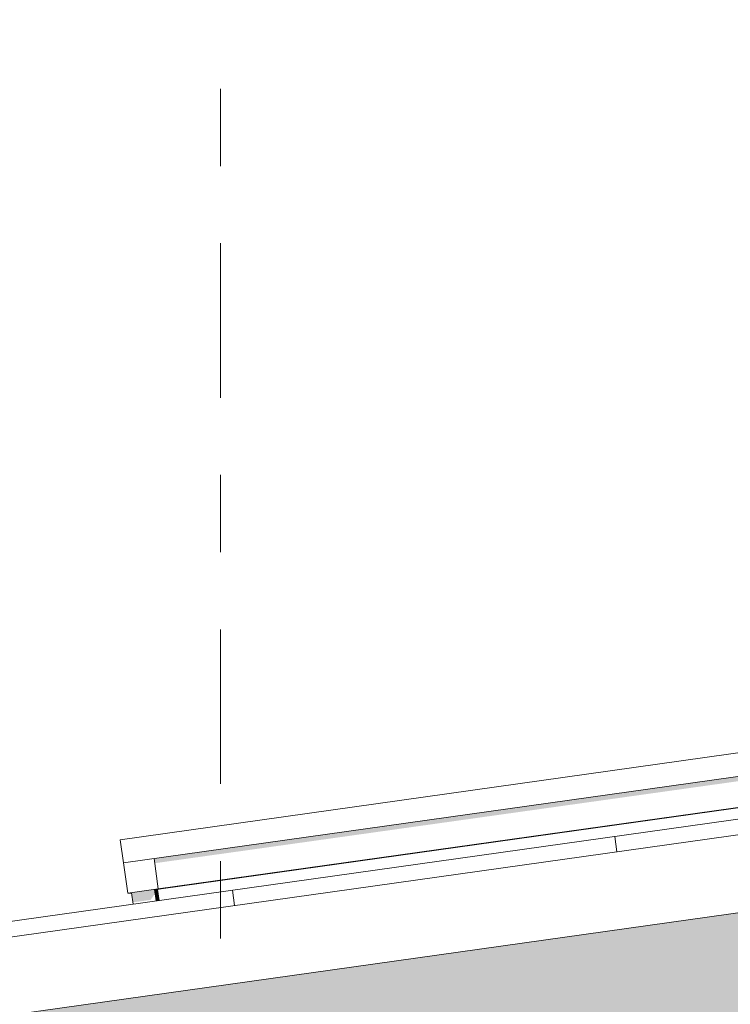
# Model space of a CAD drawing. Header units: metres. Extents: x -52 to 321, y -8 to 26.
# Tile 183 of 256: x 297.166 to 298.086, y 6.012 to 7.287. Entities that reach past the tile are written whole.
import ezdxf
from ezdxf.enums import TextEntityAlignment as Align

# ---------------------------------------------------------------- set-up
doc = ezdxf.new("R2010")
doc.units = ezdxf.units.M
doc.header["$MEASUREMENT"] = 0
doc.linetypes.add('Raster', pattern=[0.4, 0.2, -0.1, 0, -0.1])
for name, color, linetype in [('30 Dachaufbau', 7, 'Continuous'), ('50 Sanitäreinrichtung', 7, 'Continuous'), ('70 PV-Anlage', 7, 'Continuous'), ('90 Achsraster', 7, 'Continuous'), ('94 Genehmigungsplanung Bemaßung', 7, 'Continuous')]:
    doc.layers.add(name, color=color, linetype=linetype)
doc.styles.add('ERSTELLTER_STIL_1', font='arial.ttf')
doc.styles.add('ERSTELLTER_STIL_2', font='arial.ttf')
doc.dimstyles.new('ERSTELLTER_STIL__1', dxfattribs={"dimtxt": 0.25, "dimasz": 0.19, "dimexe": 0.18, "dimexo": 0.1, "dimgap": 0, "dimtad": 1, "dimtih": 1, "dimtoh": 1, "dimzin": 0, "dimdsep": 46, "dimtxsty": 'ERSTELLTER_STIL_2', "dimblk": 'ARROWHEAD_6', "dimblk1": 'ARROWHEAD_6', "dimblk2": 'ARROWHEAD_6', "dimcen": 0.09, "dimclrd": 7, "dimclre": 7, "dimclrt": 7, "dimazin": 0, "dimtfac": 1, "dimtdec": 4, "dimtmove": 0, "dimatfit": 3, "dimfxl": 1, "dimtolj": 1, "dimtzin": 0, "dimarcsym": 0})

# ---------------------------------------------------------------- blocks, each defined once
blk = doc.blocks.new('*X31', base_point=(33626.1154, -0.0027))
at = {"layer": '30 Dachaufbau', "color": 7, "linetype": 'Continuous', "lineweight": 13}
for p, q in [((297.9394, 6.2095), (297.9366, 6.2293)), ((297.9394, 6.2095), (297.9366, 6.2293)), ((297.4442, 6.1399), (297.4415, 6.1597)), ((297.4442, 6.1399), (297.4415, 6.1597))]:
    blk.add_line(p, q, dxfattribs=at)
blk = doc.blocks.new('Standard-Rastermarker[14]_2', base_point=(297.4261, 9.9973))
at = {"layer": '90 Achsraster', "color": 14, "linetype": 'Raster', "lineweight": 18, "true_color": 0xa80000}
blk.add_line((297.4261, 8.9973), (297.4261, -1.0027), dxfattribs=at)
at = {"layer": '90 Achsraster', "color": 14, "lineweight": 18, "true_color": 0xa80000, "style": 'ERSTELLTER_STIL_1'}
for tag, p in [('AC_MarkerText_1_0', (297.4261, 10.4973)), ('AC_MarkerText_1_1', (297.4261, -2.2027))]:
    blk.add_attdef(tag, text='', height=0.3, rotation=360, dxfattribs=at).set_placement(p, align=Align.TOP_CENTER)
blk = doc.blocks.new('*D46', base_point=(33626.1154, -0.0027))
at = {"layer": '94 Genehmigungsplanung Bemaßung', "color": 7, "linetype": 'Continuous', "lineweight": 13}
for p, q in [((297.0173, 8.775), (297.0173, 9.15)), ((297.4261, 8.775), (297.4261, 9.15)), ((297.1173, 9.0625), (296.9173, 8.8625)), ((297.5261, 9.0625), (297.3261, 8.8625)), ((296.8673, 8.9625), (297.0173, 8.9625)), ((297.0173, 8.9625), (297.4261, 8.9625))]:
    blk.add_line(p, q, dxfattribs=at)
at = {"layer": '94 Genehmigungsplanung Bemaßung', "color": 7, "lineweight": 13, "insert": (296.536, 9.0125), "char_height": 0.25, "attachment_point": 7, "style": 'ERSTELLTER_STIL_2'}
blk.add_mtext('\\A1;{\\pql;\\fArial|b0|i0|c0|p0;\\W1.000000;41}', dxfattribs=at)
blk = doc.blocks.new('ARROWHEAD_6')
at = {"color": 0, "linetype": 'Continuous', "lineweight": 0}
for p, q in [((-0.5, -0.5), (0.5, 0.5)), ((0, 0), (-1, 0))]:
    blk.add_line(p, q, dxfattribs=at)
blk = doc.blocks.new('*D55', base_point=(33626.1154, -0.0027))
at = {"layer": '94 Genehmigungsplanung Bemaßung', "color": 7, "linetype": 'Continuous', "lineweight": 13}
for p, q in [((297.0161, 9.1905), (297.0161, 9.5655)), ((312.8361, 9.1905), (312.8361, 9.5655)), ((297.1161, 9.478), (296.9161, 9.278)), ((312.7361, 9.278), (312.9361, 9.478)), ((296.8661, 9.378), (297.0161, 9.378)), ((297.0161, 9.378), (312.8361, 9.378)), ((312.8361, 9.378), (312.9861, 9.378))]:
    blk.add_line(p, q, dxfattribs=at)
at = {"layer": '94 Genehmigungsplanung Bemaßung', "color": 7, "lineweight": 13, "insert": (304.4971, 9.428), "char_height": 0.25, "attachment_point": 7, "style": 'ERSTELLTER_STIL_2'}
blk.add_mtext('\\A1;{\\pql;\\fArial|b0|i0|c0|p0;\\W1.000000;15,82}', dxfattribs=at)

msp = doc.modelspace()

# ---------------------------------------------------------------- hatches: boundary and pattern name
at = {"layer": '50 Sanitäreinrichtung', "linetype": 'Continuous', "lineweight": 0, "true_color": 0x000000}
msp.add_hatch(color=18, dxfattribs=at).paths.add_polyline_path([(297.1911, 5.4556), (299.1611, 5.7325), (299.1611, 6.2802), (297.1911, 6.0033)])
at = {"layer": '70 PV-Anlage', "linetype": 'Continuous', "lineweight": 0, "true_color": 0x000000}
for points in [[(297.3401, 6.2009), (297.341, 6.1946), (298.8799, 6.4109), (298.8846, 6.3775), (298.8905, 6.3784), (298.8849, 6.418)], [(297.3457, 6.1613), (297.3457, 6.1613), (298.8906, 6.3784), (298.8905, 6.3784)], [(297.3459, 6.1613), (297.3459, 6.1613), (298.8907, 6.3784), (298.8906, 6.3784)], [(297.346, 6.1613), (297.346, 6.1613), (298.8908, 6.3784), (298.8907, 6.3784), (298.7968, 6.3652)], [(298.8908, 6.3784), (297.3461, 6.1613), (297.3461, 6.1613), (298.8909, 6.3784)], [(297.3462, 6.1613), (297.3462, 6.1613), (298.891, 6.3784), (298.8909, 6.3784), (298.7968, 6.3652)], [(298.891, 6.3784), (297.3463, 6.1613), (297.3463, 6.1613), (298.8911, 6.3784)], [(298.8911, 6.3784), (297.3464, 6.1613), (297.3464, 6.1613), (298.8912, 6.3784)], [(297.3465, 6.1613), (297.3465, 6.1613), (298.8913, 6.3784), (298.8912, 6.3784), (298.7968, 6.3651)], [(297.3466, 6.1613), (297.3466, 6.1613), (298.8914, 6.3784), (298.8913, 6.3784)], [(298.8914, 6.3784), (297.3467, 6.1613), (297.3467, 6.1613), (298.8915, 6.3784)], [(298.8915, 6.3784), (297.3468, 6.1613), (297.3468, 6.1613), (298.8916, 6.3784)], [(298.8916, 6.3784), (297.3469, 6.1613), (297.3469, 6.1613), (298.8918, 6.3784)], [(297.347, 6.1613), (297.347, 6.1613), (298.8919, 6.3784), (298.8918, 6.3784), (298.7968, 6.365)], [(297.3472, 6.1613), (297.3472, 6.1613), (298.892, 6.3784), (298.8919, 6.3784)], [(298.892, 6.3784), (297.3473, 6.1613), (297.3473, 6.1613), (298.8921, 6.3784)], [(298.8921, 6.3784), (297.3474, 6.1613), (297.3474, 6.1613), (298.8922, 6.3784)], [(297.3475, 6.1613), (297.3475, 6.1613), (298.8923, 6.3784), (298.8922, 6.3784), (298.7968, 6.365)], [(297.3476, 6.1613), (297.3476, 6.1613), (298.8924, 6.3784), (298.8923, 6.3784), (298.7968, 6.365)], [(297.3477, 6.1613), (297.3477, 6.1613), (298.8925, 6.3784), (298.8924, 6.3784)], [(298.8925, 6.3784), (297.3478, 6.1613), (297.3478, 6.1613), (298.8926, 6.3784)], [(297.3479, 6.1613), (297.3479, 6.1613), (298.8927, 6.3784), (298.8926, 6.3784)], [(297.348, 6.1613), (297.348, 6.1613), (298.8928, 6.3784), (298.8927, 6.3784), (298.7968, 6.3649)], [(297.3481, 6.1613), (297.3481, 6.1613), (298.893, 6.3784), (298.8928, 6.3784)], [(297.3482, 6.1613), (297.3482, 6.1613), (298.8931, 6.3784), (298.893, 6.3784), (298.7968, 6.3649)], [(297.3483, 6.1613), (297.3483, 6.1613), (298.8932, 6.3784), (298.8931, 6.3784), (298.7968, 6.3648)], [(298.8932, 6.3784), (297.3485, 6.1613), (297.3485, 6.1613), (298.8933, 6.3784)], [(298.8933, 6.3784), (297.3486, 6.1613), (297.3486, 6.1613), (298.8934, 6.3784)], [(297.3487, 6.1613), (297.3487, 6.1613), (298.8935, 6.3784), (298.8934, 6.3784)], [(297.3488, 6.1613), (297.3488, 6.1613), (298.8936, 6.3784), (298.8935, 6.3784), (298.7968, 6.3648)], [(297.3489, 6.1613), (297.3489, 6.1613), (298.8937, 6.3784), (298.8936, 6.3784), (298.7968, 6.3648)], [(298.8937, 6.3784), (297.349, 6.1613), (297.349, 6.1613), (298.8938, 6.3784)], [(298.8938, 6.3784), (297.3491, 6.1613), (297.3491, 6.1613), (298.8939, 6.3784)], [(297.3492, 6.1613), (297.3492, 6.1613), (298.894, 6.3784), (298.8939, 6.3784)], [(297.3493, 6.1613), (297.3493, 6.1613), (298.8941, 6.3784), (298.894, 6.3784), (298.7968, 6.3647)], [(297.3494, 6.1613), (297.3494, 6.1613), (298.8943, 6.3784), (298.8941, 6.3784)], [(297.311, 6.1564), (297.3127, 6.1439), (297.3356, 6.1471), (297.3406, 6.1542), (297.3416, 6.1543), (297.3407, 6.1606)], [(297.3456, 6.1613), (297.3407, 6.1606), (297.3407, 6.1606), (297.3457, 6.1613)], [(297.3407, 6.1606), (297.3428, 6.1458), (297.3429, 6.1458), (297.3408, 6.1606)], [(297.3408, 6.1606), (297.3408, 6.1606), (297.3459, 6.1613), (297.3458, 6.1613)], [(297.3408, 6.1606), (297.3429, 6.1458), (297.343, 6.1458), (297.3409, 6.1606)], [(297.3409, 6.1606), (297.3409, 6.1606), (297.346, 6.1613), (297.3459, 6.1613)], [(297.3409, 6.1606), (297.343, 6.1458), (297.3431, 6.1459), (297.341, 6.1606)], [(297.341, 6.1606), (297.341, 6.1606), (297.3461, 6.1613), (297.346, 6.1613)], [(297.341, 6.1606), (297.3431, 6.1459), (297.3432, 6.1459), (297.3411, 6.1606)], [(297.3411, 6.1606), (297.3411, 6.1606), (297.3462, 6.1613), (297.3461, 6.1613)], [(297.3411, 6.1606), (297.3432, 6.1459), (297.3433, 6.1459), (297.3412, 6.1606)], [(297.3412, 6.1606), (297.3412, 6.1606), (297.3463, 6.1613), (297.3462, 6.1613)], [(297.3412, 6.1606), (297.3433, 6.1459), (297.3434, 6.1459), (297.3413, 6.1606)], [(297.3413, 6.1606), (297.3413, 6.1606), (297.3464, 6.1613), (297.3463, 6.1613)], [(297.3413, 6.1606), (297.3434, 6.1459), (297.3435, 6.1459), (297.3414, 6.1606)], [(297.3415, 6.1606), (297.3415, 6.1606), (297.3465, 6.1613), (297.3464, 6.1613)], [(297.3415, 6.1606), (297.3435, 6.1459), (297.3436, 6.1459), (297.3416, 6.1606)], [(297.3416, 6.1606), (297.3416, 6.1606), (297.3466, 6.1613), (297.3465, 6.1613)], [(297.3416, 6.1606), (297.3436, 6.1459), (297.3437, 6.146), (297.3417, 6.1606)], [(297.3417, 6.1606), (297.3417, 6.1606), (297.3467, 6.1613), (297.3466, 6.1613)], [(297.3417, 6.1606), (297.3437, 6.146), (297.3438, 6.146), (297.3418, 6.1606)], [(297.3418, 6.1606), (297.3418, 6.1606), (297.3468, 6.1613), (297.3467, 6.1613)], [(297.3418, 6.1606), (297.3438, 6.146), (297.3439, 6.146), (297.3419, 6.1606)], [(297.3419, 6.1606), (297.3419, 6.1606), (297.3469, 6.1613), (297.3468, 6.1613)], [(297.3419, 6.1606), (297.3439, 6.146), (297.344, 6.146), (297.342, 6.1606)], [(297.342, 6.1606), (297.342, 6.1606), (297.347, 6.1613), (297.3469, 6.1613)], [(297.342, 6.1606), (297.344, 6.146), (297.3441, 6.146), (297.3421, 6.1606)], [(297.3421, 6.1606), (297.3421, 6.1606), (297.3472, 6.1613), (297.3471, 6.1613)], [(297.3421, 6.1606), (297.3442, 6.146), (297.3442, 6.146), (297.3422, 6.1606)], [(297.3422, 6.1606), (297.3422, 6.1606), (297.3473, 6.1613), (297.3472, 6.1613)], [(297.3422, 6.1606), (297.3443, 6.146), (297.3444, 6.146), (297.3423, 6.1606)], [(297.3423, 6.1606), (297.3423, 6.1606), (297.3474, 6.1613), (297.3473, 6.1613)], [(297.3423, 6.1606), (297.3444, 6.146), (297.3445, 6.1461), (297.3424, 6.1606)], [(297.3424, 6.1606), (297.3424, 6.1606), (297.3475, 6.1613), (297.3474, 6.1613)], [(297.3424, 6.1606), (297.3445, 6.1461), (297.3446, 6.1461), (297.3425, 6.1606)], [(297.3425, 6.1606), (297.3425, 6.1606), (297.3476, 6.1613), (297.3475, 6.1613)], [(297.3425, 6.1606), (297.3446, 6.1461), (297.3447, 6.1461), (297.3426, 6.1606)], [(297.3426, 6.1606), (297.3426, 6.1606), (297.3477, 6.1613), (297.3476, 6.1613)], [(297.3426, 6.1606), (297.3447, 6.1461), (297.3448, 6.1461), (297.3427, 6.1606)], [(297.3428, 6.1606), (297.3428, 6.1606), (297.3478, 6.1613), (297.3477, 6.1613)], [(297.3428, 6.1606), (297.3448, 6.1461), (297.3449, 6.1461), (297.3429, 6.1606)], [(297.3429, 6.1606), (297.3429, 6.1606), (297.3479, 6.1613), (297.3478, 6.1613)], [(297.3429, 6.1606), (297.3449, 6.1461), (297.345, 6.1461), (297.343, 6.1606)], [(297.343, 6.1606), (297.343, 6.1606), (297.348, 6.1613), (297.3479, 6.1613)], [(297.343, 6.1606), (297.345, 6.1461), (297.3451, 6.1461), (297.3431, 6.1606)], [(297.3431, 6.1606), (297.3431, 6.1606), (297.3481, 6.1613), (297.348, 6.1613)], [(297.3431, 6.1606), (297.3451, 6.1461), (297.3452, 6.1462), (297.3432, 6.1606)], [(297.3432, 6.1606), (297.3432, 6.1606), (297.3482, 6.1613), (297.3481, 6.1613)], [(297.3432, 6.1606), (297.3452, 6.1462), (297.3453, 6.1462), (297.3433, 6.1606)], [(297.3433, 6.1606), (297.3433, 6.1606), (297.3484, 6.1613), (297.3482, 6.1613)], [(297.3433, 6.1606), (297.3453, 6.1462), (297.3454, 6.1462), (297.3434, 6.1606)], [(297.3434, 6.1606), (297.3434, 6.1606), (297.3485, 6.1613), (297.3484, 6.1613)], [(297.3434, 6.1606), (297.3454, 6.1462), (297.3455, 6.1462), (297.3435, 6.1606)], [(297.3435, 6.1606), (297.3435, 6.1606), (297.3486, 6.1613), (297.3485, 6.1613)], [(297.3435, 6.1606), (297.3455, 6.1462), (297.3456, 6.1462), (297.3436, 6.1606)], [(297.3436, 6.1606), (297.3436, 6.1606), (297.3487, 6.1613), (297.3486, 6.1613)], [(297.3436, 6.1606), (297.3456, 6.1462), (297.3457, 6.1462), (297.3437, 6.1606)], [(297.3437, 6.1606), (297.3437, 6.1606), (297.3488, 6.1613), (297.3487, 6.1613)], [(297.3437, 6.1606), (297.3457, 6.1462), (297.3458, 6.1463), (297.3438, 6.1606)], [(297.3438, 6.1606), (297.3438, 6.1606), (297.3489, 6.1613), (297.3488, 6.1613)], [(297.3438, 6.1606), (297.3459, 6.1463), (297.346, 6.1463), (297.3439, 6.1606)], [(297.3489, 6.1613), (297.3439, 6.1606), (297.344, 6.1606), (297.349, 6.1613)], [(297.344, 6.1606), (297.346, 6.1463), (297.3461, 6.1463), (297.344, 6.1606)], [(297.3441, 6.1606), (297.3441, 6.1606), (297.3491, 6.1613), (297.349, 6.1613)], [(297.3441, 6.1606), (297.3461, 6.1463), (297.3462, 6.1463), (297.3442, 6.1606)], [(297.3442, 6.1606), (297.3442, 6.1606), (297.3492, 6.1613), (297.3491, 6.1613)], [(297.3442, 6.1606), (297.3462, 6.1463), (297.3463, 6.1463), (297.3443, 6.1606)], [(297.3443, 6.1606), (297.3443, 6.1606), (297.3493, 6.1613), (297.3492, 6.1613)], [(297.3443, 6.1606), (297.3463, 6.1463), (297.3464, 6.1463), (297.3444, 6.1606)], [(297.3444, 6.1606), (297.3444, 6.1606), (297.3494, 6.1613), (297.3493, 6.1613)], [(297.3444, 6.1606), (297.3464, 6.1463), (297.3465, 6.1463), (297.3445, 6.1606)], [(297.3456, 6.1613), (297.3457, 6.1613), (297.3457, 6.1613)], [(297.3458, 6.1613), (297.3459, 6.1613), (297.3459, 6.1613)], [(297.3459, 6.1613), (297.346, 6.1613), (297.346, 6.1613), (297.3459, 6.1613)], [(297.346, 6.1613), (297.3461, 6.1613), (297.3461, 6.1613)], [(297.3461, 6.1613), (297.3462, 6.1613), (297.3462, 6.1613), (297.3462, 6.1613)], [(297.3462, 6.1613), (297.3463, 6.1613), (297.3463, 6.1613)], [(297.3463, 6.1613), (297.3464, 6.1613), (297.3464, 6.1613)], [(297.3464, 6.1613), (297.3465, 6.1613), (297.3465, 6.1613)], [(297.3465, 6.1613), (297.3466, 6.1613), (297.3466, 6.1613)], [(297.3466, 6.1613), (297.3467, 6.1613), (297.3467, 6.1613)], [(297.3467, 6.1613), (297.3468, 6.1613), (297.3468, 6.1613)], [(297.3468, 6.1613), (297.3469, 6.1613), (297.3469, 6.1613)], [(297.347, 6.1613), (297.3469, 6.1613), (297.347, 6.1613)], [(297.3471, 6.1613), (297.3472, 6.1613), (297.3472, 6.1613)], [(297.3472, 6.1613), (297.3473, 6.1613), (297.3473, 6.1613)], [(297.3473, 6.1613), (297.3474, 6.1613), (297.3474, 6.1613)], [(297.3474, 6.1613), (297.3475, 6.1613), (297.3475, 6.1613)], [(297.3475, 6.1613), (297.3476, 6.1613), (297.3476, 6.1613)], [(297.3476, 6.1613), (297.3477, 6.1613), (297.3477, 6.1613)], [(297.3477, 6.1613), (297.3478, 6.1613), (297.3478, 6.1613)], [(297.3478, 6.1613), (297.3479, 6.1613), (297.3479, 6.1613)], [(297.3479, 6.1613), (297.348, 6.1613), (297.348, 6.1613)], [(297.348, 6.1613), (297.3481, 6.1613), (297.3481, 6.1613)], [(297.3481, 6.1613), (297.3482, 6.1613), (297.3482, 6.1613)], [(297.3482, 6.1613), (297.3483, 6.1613), (297.3483, 6.1613)], [(297.3484, 6.1613), (297.3485, 6.1613), (297.3485, 6.1613)], [(297.3485, 6.1613), (297.3486, 6.1613), (297.3486, 6.1613)], [(297.3486, 6.1613), (297.3487, 6.1613), (297.3487, 6.1613)], [(297.3487, 6.1613), (297.3488, 6.1613), (297.3488, 6.1613)], [(297.3488, 6.1613), (297.3489, 6.1613), (297.3489, 6.1613)], [(297.3489, 6.1613), (297.349, 6.1613), (297.349, 6.1613)], [(297.349, 6.1613), (297.3491, 6.1613), (297.3491, 6.1613)], [(297.3491, 6.1613), (297.3492, 6.1613), (297.3492, 6.1613)], [(297.3492, 6.1613), (297.3493, 6.1613), (297.3493, 6.1613)], [(297.3493, 6.1613), (297.3494, 6.1613), (297.3494, 6.1613)], [(297.306, 6.1557), (297.3061, 6.1557), (297.311, 6.1564), (297.311, 6.1564)], [(297.3061, 6.1557), (297.3062, 6.1557), (297.311, 6.1564), (297.311, 6.1564)], [(297.3062, 6.1557), (297.3064, 6.1557), (297.311, 6.1563), (297.311, 6.1564)], [(297.3064, 6.1557), (297.3065, 6.1557), (297.311, 6.1563), (297.311, 6.1563)], [(297.3065, 6.1557), (297.3066, 6.1557), (297.311, 6.1563), (297.311, 6.1563)], [(297.3066, 6.1557), (297.3067, 6.1557), (297.311, 6.1563), (297.311, 6.1563)], [(297.3067, 6.1557), (297.3068, 6.1557), (297.311, 6.1563), (297.311, 6.1563)], [(297.3068, 6.1557), (297.3069, 6.1557), (297.311, 6.1563), (297.311, 6.1563)], [(297.3069, 6.1557), (297.307, 6.1557), (297.311, 6.1563), (297.311, 6.1563)], [(297.307, 6.1557), (297.3071, 6.1557), (297.311, 6.1562), (297.311, 6.1563)], [(297.3071, 6.1557), (297.3072, 6.1557), (297.311, 6.1562), (297.311, 6.1562)], [(297.3072, 6.1557), (297.3073, 6.1557), (297.311, 6.1562), (297.311, 6.1562)], [(297.311, 6.1562), (297.3073, 6.1557), (297.3074, 6.1557), (297.311, 6.1562)], [(297.3074, 6.1557), (297.3076, 6.1557), (297.311, 6.1562), (297.311, 6.1562)], [(297.3076, 6.1557), (297.3077, 6.1557), (297.311, 6.1562), (297.311, 6.1562)], [(297.3077, 6.1557), (297.3078, 6.1557), (297.311, 6.1562), (297.311, 6.1562)], [(297.3078, 6.1557), (297.3079, 6.1557), (297.311, 6.1561), (297.311, 6.1562)], [(297.311, 6.1561), (297.3079, 6.1557), (297.308, 6.1557), (297.311, 6.1561)], [(297.308, 6.1557), (297.3081, 6.1557), (297.311, 6.1561), (297.311, 6.1561)], [(297.3081, 6.1557), (297.3082, 6.1557), (297.311, 6.1561), (297.311, 6.1561)], [(297.3082, 6.1557), (297.3083, 6.1557), (297.311, 6.1561), (297.311, 6.1561)], [(297.3083, 6.1557), (297.3084, 6.1557), (297.311, 6.1561), (297.311, 6.1561)], [(297.3084, 6.1557), (297.3085, 6.1557), (297.311, 6.1561), (297.311, 6.1561)], [(297.311, 6.1561), (297.3085, 6.1557), (297.3086, 6.1557), (297.311, 6.156)], [(297.3086, 6.1557), (297.3087, 6.1557), (297.311, 6.156), (297.311, 6.156)], [(297.3087, 6.1557), (297.3089, 6.1557), (297.311, 6.156), (297.311, 6.156)], [(297.3089, 6.1557), (297.309, 6.1557), (297.311, 6.156), (297.311, 6.156)], [(297.309, 6.1557), (297.3091, 6.1557), (297.311, 6.156), (297.311, 6.156)], [(297.3091, 6.1557), (297.3092, 6.1557), (297.311, 6.156), (297.311, 6.156)], [(297.3092, 6.1557), (297.3093, 6.1557), (297.311, 6.1559), (297.311, 6.156)], [(297.3093, 6.1557), (297.3094, 6.1557), (297.311, 6.1559), (297.311, 6.1559)], [(297.3094, 6.1557), (297.3095, 6.1557), (297.3111, 6.1559), (297.311, 6.1559)], [(297.3095, 6.1557), (297.3096, 6.1557), (297.3111, 6.1559), (297.3111, 6.1559)], [(297.3096, 6.1557), (297.3097, 6.1557), (297.3111, 6.1559), (297.3111, 6.1559)], [(297.3097, 6.1557), (297.3098, 6.1557), (297.3111, 6.1559), (297.3111, 6.1559)]]:
    msp.add_hatch(color=18, dxfattribs=at).paths.add_polyline_path(points)

# ---------------------------------------------------------------- linework, layer by layer
at = {"layer": '30 Dachaufbau', "color": 7, "linetype": 'Continuous', "lineweight": 13}
for p, q in [((296.4512, 6.0205), (304.9261, 7.2116)), ((304.9261, 7.1914), (296.454, 6.0007)), ((304.9261, 7.0904), (296.4679, 5.9017))]:
    msp.add_line(p, q, dxfattribs=at)
at = {"layer": '70 PV-Anlage', "color": 7, "linetype": 'Continuous', "lineweight": 13}
for p, q in [((298.9961, 6.4639), (297.2963, 6.225)), ((299.0003, 6.4342), (297.3005, 6.1953)), ((298.8905, 6.3784), (297.3456, 6.1613)), ((298.8906, 6.3784), (297.3457, 6.1613)), ((298.8907, 6.3784), (297.3459, 6.1613)), ((298.8908, 6.3784), (297.346, 6.1613)), ((298.8909, 6.3784), (297.3461, 6.1613)), ((298.891, 6.3784), (297.3462, 6.1613)), ((298.8911, 6.3784), (297.3463, 6.1613)), ((298.8912, 6.3784), (297.3464, 6.1613)), ((298.8913, 6.3784), (297.3465, 6.1613)), ((298.8914, 6.3784), (297.3466, 6.1613)), ((298.8915, 6.3784), (297.3467, 6.1613)), ((298.8916, 6.3784), (297.3468, 6.1613)), ((298.8918, 6.3784), (297.3469, 6.1613)), ((298.8919, 6.3784), (297.347, 6.1613)), ((298.892, 6.3784), (297.3472, 6.1613)), ((298.8921, 6.3784), (297.3473, 6.1613)), ((298.8922, 6.3784), (297.3474, 6.1613)), ((298.8923, 6.3784), (297.3475, 6.1613)), ((298.8924, 6.3784), (297.3476, 6.1613)), ((298.8925, 6.3784), (297.3477, 6.1613)), ((298.8926, 6.3784), (297.3478, 6.1613)), ((298.8927, 6.3784), (297.3479, 6.1613)), ((298.8928, 6.3784), (297.348, 6.1613)), ((298.893, 6.3784), (297.3481, 6.1613)), ((298.8931, 6.3784), (297.3482, 6.1613)), ((298.8932, 6.3784), (297.3483, 6.1613)), ((298.8933, 6.3784), (297.3485, 6.1613)), ((298.8934, 6.3784), (297.3486, 6.1613)), ((298.8935, 6.3784), (297.3487, 6.1613)), ((298.8936, 6.3784), (297.3488, 6.1613)), ((298.8937, 6.3784), (297.3489, 6.1613)), ((298.8938, 6.3784), (297.349, 6.1613)), ((298.8939, 6.3784), (297.3491, 6.1613)), ((298.894, 6.3784), (297.3492, 6.1613)), ((298.8941, 6.3784), (297.3493, 6.1613)), ((298.8943, 6.3784), (297.3494, 6.1613)), ((297.3005, 6.1953), (297.2963, 6.225)), ((297.3456, 6.1613), (297.3401, 6.2009)), ((297.306, 6.1557), (297.3005, 6.1953)), ((297.3456, 6.1613), (297.306, 6.1557)), ((297.3428, 6.1458), (297.3407, 6.1606)), ((297.3408, 6.1606), (297.3407, 6.1606)), ((297.3408, 6.1606), (297.3457, 6.1613)), ((297.3429, 6.1458), (297.3408, 6.1606)), ((297.3409, 6.1606), (297.3408, 6.1606)), ((297.3409, 6.1606), (297.3459, 6.1613)), ((297.343, 6.1458), (297.3409, 6.1606)), ((297.341, 6.1606), (297.3409, 6.1606)), ((297.341, 6.1606), (297.346, 6.1613)), ((297.3431, 6.1459), (297.341, 6.1606)), ((297.3411, 6.1606), (297.341, 6.1606)), ((297.3411, 6.1606), (297.3461, 6.1613)), ((297.3432, 6.1459), (297.3411, 6.1606)), ((297.3412, 6.1606), (297.3411, 6.1606)), ((297.3412, 6.1606), (297.3462, 6.1613)), ((297.3433, 6.1459), (297.3412, 6.1606)), ((297.3413, 6.1606), (297.3412, 6.1606)), ((297.3413, 6.1606), (297.3463, 6.1613)), ((297.3434, 6.1459), (297.3413, 6.1606)), ((297.3414, 6.1606), (297.3413, 6.1606)), ((297.3414, 6.1606), (297.3464, 6.1613)), ((297.3435, 6.1459), (297.3414, 6.1606)), ((297.3416, 6.1606), (297.3415, 6.1606)), ((297.3416, 6.1606), (297.3465, 6.1613)), ((297.3436, 6.1459), (297.3416, 6.1606)), ((297.3417, 6.1606), (297.3416, 6.1606)), ((297.3417, 6.1606), (297.3466, 6.1613)), ((297.3437, 6.146), (297.3417, 6.1606)), ((297.3418, 6.1606), (297.3417, 6.1606)), ((297.3418, 6.1606), (297.3467, 6.1613)), ((297.3438, 6.146), (297.3418, 6.1606)), ((297.3419, 6.1606), (297.3418, 6.1606)), ((297.3419, 6.1606), (297.3468, 6.1613)), ((297.3439, 6.146), (297.3419, 6.1606)), ((297.342, 6.1606), (297.3419, 6.1606)), ((297.342, 6.1606), (297.3469, 6.1613)), ((297.344, 6.146), (297.342, 6.1606)), ((297.3421, 6.1606), (297.342, 6.1606)), ((297.3421, 6.1606), (297.347, 6.1613)), ((297.3441, 6.146), (297.3421, 6.1606)), ((297.3422, 6.1606), (297.3421, 6.1606)), ((297.3422, 6.1606), (297.3472, 6.1613)), ((297.3442, 6.146), (297.3422, 6.1606)), ((297.3423, 6.1606), (297.3422, 6.1606)), ((297.3423, 6.1606), (297.3473, 6.1613)), ((297.3444, 6.146), (297.3423, 6.1606)), ((297.3424, 6.1606), (297.3423, 6.1606)), ((297.3424, 6.1606), (297.3474, 6.1613)), ((297.3445, 6.1461), (297.3424, 6.1606)), ((297.3425, 6.1606), (297.3424, 6.1606)), ((297.3425, 6.1606), (297.3475, 6.1613)), ((297.3446, 6.1461), (297.3425, 6.1606)), ((297.3426, 6.1606), (297.3425, 6.1606)), ((297.3426, 6.1606), (297.3476, 6.1613)), ((297.3447, 6.1461), (297.3426, 6.1606)), ((297.3427, 6.1606), (297.3426, 6.1606)), ((297.3448, 6.1461), (297.3427, 6.1606)), ((297.3428, 6.1606), (297.3477, 6.1613)), ((297.3429, 6.1606), (297.3428, 6.1606)), ((297.3429, 6.1606), (297.3478, 6.1613)), ((297.3449, 6.1461), (297.3429, 6.1606)), ((297.343, 6.1606), (297.3429, 6.1606)), ((297.343, 6.1606), (297.3479, 6.1613)), ((297.345, 6.1461), (297.343, 6.1606)), ((297.3431, 6.1606), (297.343, 6.1606)), ((297.3431, 6.1606), (297.348, 6.1613)), ((297.3451, 6.1461), (297.3431, 6.1606)), ((297.3432, 6.1606), (297.3431, 6.1606)), ((297.3432, 6.1606), (297.3481, 6.1613)), ((297.3452, 6.1462), (297.3432, 6.1606)), ((297.3433, 6.1606), (297.3432, 6.1606)), ((297.3433, 6.1606), (297.3482, 6.1613)), ((297.3453, 6.1462), (297.3433, 6.1606)), ((297.3434, 6.1606), (297.3433, 6.1606)), ((297.3434, 6.1606), (297.3483, 6.1613)), ((297.3454, 6.1462), (297.3434, 6.1606)), ((297.3435, 6.1606), (297.3434, 6.1606)), ((297.3435, 6.1606), (297.3485, 6.1613)), ((297.3455, 6.1462), (297.3435, 6.1606)), ((297.3436, 6.1606), (297.3435, 6.1606)), ((297.3436, 6.1606), (297.3486, 6.1613)), ((297.3456, 6.1462), (297.3436, 6.1606)), ((297.3437, 6.1606), (297.3436, 6.1606)), ((297.3437, 6.1606), (297.3487, 6.1613)), ((297.3457, 6.1462), (297.3437, 6.1606)), ((297.3438, 6.1606), (297.3437, 6.1606)), ((297.3438, 6.1606), (297.3488, 6.1613)), ((297.3458, 6.1463), (297.3438, 6.1606)), ((297.3439, 6.1606), (297.3438, 6.1606)), ((297.3439, 6.1606), (297.3489, 6.1613)), ((297.346, 6.1463), (297.3439, 6.1606)), ((297.344, 6.1606), (297.349, 6.1613)), ((297.3461, 6.1463), (297.344, 6.1606)), ((297.344, 6.1606), (297.344, 6.1606)), ((297.3442, 6.1606), (297.3441, 6.1606)), ((297.3442, 6.1606), (297.3491, 6.1613)), ((297.3462, 6.1463), (297.3442, 6.1606)), ((297.3443, 6.1606), (297.3442, 6.1606)), ((297.3443, 6.1606), (297.3492, 6.1613)), ((297.3463, 6.1463), (297.3443, 6.1606)), ((297.3444, 6.1606), (297.3443, 6.1606)), ((297.3444, 6.1606), (297.3493, 6.1613)), ((297.3464, 6.1463), (297.3444, 6.1606)), ((297.3445, 6.1606), (297.3444, 6.1606)), ((297.3445, 6.1606), (297.3494, 6.1613)), ((297.3465, 6.1463), (297.3445, 6.1606)), ((297.3458, 6.1613), (297.3456, 6.1613)), ((297.3459, 6.1613), (297.3458, 6.1613)), ((297.346, 6.1613), (297.3459, 6.1613)), ((297.3461, 6.1613), (297.346, 6.1613)), ((297.3462, 6.1613), (297.3461, 6.1613)), ((297.3463, 6.1613), (297.3462, 6.1613)), ((297.3464, 6.1613), (297.3463, 6.1613)), ((297.3465, 6.1613), (297.3464, 6.1613)), ((297.3466, 6.1613), (297.3465, 6.1613)), ((297.3467, 6.1613), (297.3466, 6.1613)), ((297.3468, 6.1613), (297.3467, 6.1613)), ((297.3469, 6.1613), (297.3468, 6.1613)), ((297.3471, 6.1613), (297.3469, 6.1613)), ((297.3472, 6.1613), (297.3471, 6.1613)), ((297.3473, 6.1613), (297.3472, 6.1613)), ((297.3474, 6.1613), (297.3473, 6.1613)), ((297.3475, 6.1613), (297.3474, 6.1613)), ((297.3476, 6.1613), (297.3475, 6.1613)), ((297.3477, 6.1613), (297.3476, 6.1613)), ((297.3478, 6.1613), (297.3477, 6.1613)), ((297.3479, 6.1613), (297.3478, 6.1613)), ((297.348, 6.1613), (297.3479, 6.1613)), ((297.3481, 6.1613), (297.348, 6.1613)), ((297.3482, 6.1613), (297.3481, 6.1613)), ((297.3484, 6.1613), (297.3482, 6.1613)), ((297.3485, 6.1613), (297.3484, 6.1613)), ((297.3486, 6.1613), (297.3485, 6.1613)), ((297.3487, 6.1613), (297.3486, 6.1613)), ((297.3488, 6.1613), (297.3487, 6.1613)), ((297.3489, 6.1613), (297.3488, 6.1613)), ((297.349, 6.1613), (297.3489, 6.1613)), ((297.3491, 6.1613), (297.349, 6.1613)), ((297.3492, 6.1613), (297.3491, 6.1613)), ((297.3493, 6.1613), (297.3492, 6.1613)), ((297.3494, 6.1613), (297.3493, 6.1613)), ((297.306, 6.1557), (297.3061, 6.1557)), ((297.3061, 6.1557), (297.311, 6.1564)), ((297.3061, 6.1557), (297.3062, 6.1557)), ((297.3062, 6.1557), (297.311, 6.1564)), ((297.3062, 6.1557), (297.3064, 6.1557)), ((297.3064, 6.1557), (297.311, 6.1563)), ((297.3064, 6.1557), (297.3065, 6.1557)), ((297.3065, 6.1557), (297.311, 6.1563)), ((297.3065, 6.1557), (297.3066, 6.1557)), ((297.3066, 6.1557), (297.311, 6.1563)), ((297.3066, 6.1557), (297.3067, 6.1557)), ((297.3067, 6.1557), (297.311, 6.1563)), ((297.3067, 6.1557), (297.3068, 6.1557)), ((297.3068, 6.1557), (297.311, 6.1563)), ((297.3068, 6.1557), (297.3069, 6.1557)), ((297.3069, 6.1557), (297.311, 6.1563)), ((297.3069, 6.1557), (297.307, 6.1557)), ((297.307, 6.1557), (297.311, 6.1563)), ((297.307, 6.1557), (297.3071, 6.1557)), ((297.3071, 6.1557), (297.311, 6.1562)), ((297.3071, 6.1557), (297.3072, 6.1557)), ((297.3072, 6.1557), (297.311, 6.1562)), ((297.3072, 6.1557), (297.3073, 6.1557)), ((297.3073, 6.1557), (297.311, 6.1562)), ((297.3073, 6.1557), (297.3074, 6.1557)), ((297.3074, 6.1557), (297.311, 6.1562)), ((297.3074, 6.1557), (297.3076, 6.1557)), ((297.3076, 6.1557), (297.311, 6.1562)), ((297.3076, 6.1557), (297.3077, 6.1557)), ((297.3077, 6.1557), (297.311, 6.1562)), ((297.3077, 6.1557), (297.3078, 6.1557)), ((297.3078, 6.1557), (297.311, 6.1562)), ((297.3078, 6.1557), (297.3079, 6.1557)), ((297.3079, 6.1557), (297.311, 6.1561)), ((297.3079, 6.1557), (297.308, 6.1557)), ((297.308, 6.1557), (297.311, 6.1561)), ((297.308, 6.1557), (297.3081, 6.1557)), ((297.3081, 6.1557), (297.311, 6.1561)), ((297.3081, 6.1557), (297.3082, 6.1557)), ((297.3082, 6.1557), (297.311, 6.1561)), ((297.3082, 6.1557), (297.3083, 6.1557)), ((297.3083, 6.1557), (297.311, 6.1561)), ((297.3083, 6.1557), (297.3084, 6.1557)), ((297.3084, 6.1557), (297.311, 6.1561)), ((297.3084, 6.1557), (297.3085, 6.1557)), ((297.3085, 6.1557), (297.311, 6.1561)), ((297.3085, 6.1557), (297.3086, 6.1557)), ((297.3086, 6.1557), (297.311, 6.156)), ((297.3086, 6.1557), (297.3087, 6.1557)), ((297.3087, 6.1557), (297.311, 6.156)), ((297.3087, 6.1557), (297.3089, 6.1557)), ((297.3089, 6.1557), (297.311, 6.156)), ((297.3089, 6.1557), (297.309, 6.1557)), ((297.309, 6.1557), (297.311, 6.156)), ((297.309, 6.1557), (297.3091, 6.1557)), ((297.3091, 6.1557), (297.311, 6.156)), ((297.3091, 6.1557), (297.3092, 6.1557)), ((297.3092, 6.1557), (297.311, 6.156)), ((297.3092, 6.1557), (297.3093, 6.1557)), ((297.3093, 6.1557), (297.311, 6.1559)), ((297.3093, 6.1557), (297.3094, 6.1557)), ((297.3094, 6.1557), (297.311, 6.1559)), ((297.3094, 6.1557), (297.3095, 6.1557)), ((297.3095, 6.1557), (297.3111, 6.1559)), ((297.3095, 6.1557), (297.3096, 6.1557)), ((297.3096, 6.1557), (297.3111, 6.1559)), ((297.3096, 6.1557), (297.3097, 6.1557)), ((297.3097, 6.1557), (297.3111, 6.1559)), ((297.3097, 6.1557), (297.3098, 6.1557)), ((297.3098, 6.1557), (297.3111, 6.1559)), ((297.311, 6.1564), (297.3131, 6.1416))]:
    msp.add_line(p, q, dxfattribs=at)

# ---------------------------------------------------------------- block references
at = {"layer": '30 Dachaufbau', "lineweight": 0}
msp.add_blockref('*X31', (33626.1154, -0.0027), dxfattribs=at)
at = {"layer": '90 Achsraster', "color": 7, "linetype": 'Continuous', "lineweight": 18}
msp.add_blockref('Standard-Rastermarker[14]_2', (297.4261, 9.9973), dxfattribs=at)

# ---------------------------------------------------------------- dimensions: what is measured, and where the dimension line sits
at = {"layer": '94 Genehmigungsplanung Bemaßung', "color": 7, "linetype": 'Continuous', "lineweight": 13}
for base, p1, p2, picture, middle in [((297.4261, 8.9625), (297.0173, 3.2978), (297.4261, 10.3473), '*D46', (296.7262, 9.1375)), ((312.8361, 9.378), (297.0161, 3.3473), (312.8361, 3.3473), '*D55', (304.9158, 9.553))]:
    dim = msp.add_linear_dim(base=base, p1=p1, p2=p2, dimstyle='ERSTELLTER_STIL__1', dxfattribs=at)
    dim.commit()
    dim.dimension.update_dxf_attribs({"geometry": picture, "text_midpoint": middle, "dimtype": 160})

doc.saveas('drawing.dxf')
